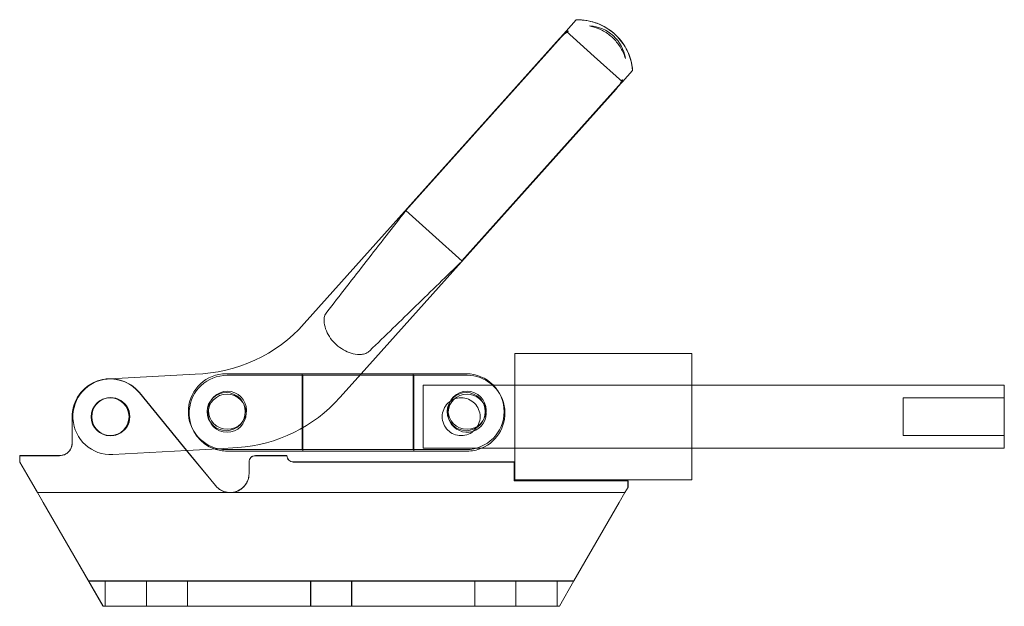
# Model space of a CAD drawing. Extents: x 34.5 to 49.7, y 9.5 to 20.4.
# Tile 1 of 3: x 34.5 to 44.2, y 9.5 to 15.3. Entities that reach past the tile are written whole.
import ezdxf

# ---------------------------------------------------------------- set-up
doc = ezdxf.new("R2010")
doc.units = 0
doc.header["$LTSCALE"] = 0.25
doc.header["$MEASUREMENT"] = 0
doc.layers.get('0').update_dxf_attribs({"linetype": 'CONTINUOUS'})
doc.layers.add('BORDER', color=7, linetype='CONTINUOUS')

# ---------------------------------------------------------------- blocks, each defined once
blk = doc.blocks.new('A$C0D86615D')
at = {"color": 0, "linetype": 'Continuous', "lineweight": 0}
for p, q in [((22.1911, 9.4852), (22.2914, 9.5972)), ((22.2914, 9.5972), (22.2914, 9.5972)), ((22.1909, 9.4854), (20.6029, 7.7122)), ((22.1919, 9.4845), (22.141, 9.4276)), ((22.4703, 9.2352), (22.1909, 9.4854)), ((22.127, 9.4129), (19.6006, 6.592)), ((22.141, 9.4276), (20.6039, 7.7113)), ((22.7496, 8.985), (22.4703, 9.2352)), ((22.7494, 8.9852), (22.8497, 9.0971)), ((22.8497, 9.0971), (22.8497, 9.0971)), ((22.7496, 8.985), (22.7014, 8.9312)), ((22.7108, 8.9437), (22.7486, 8.9859)), ((20.1634, 6.0962), (22.6857, 8.9125)), ((21.1605, 7.2127), (22.7108, 8.9437)), ((20.6035, 7.7117), (20.6029, 7.7122)), ((20.868, 7.4748), (20.6039, 7.7113)), ((20.868, 7.4748), (21.1619, 7.2115)), ((21.1627, 7.2108), (21.1551, 7.2034)), ((21.1621, 7.2113), (21.1627, 7.2108)), ((21.684, 6.2964), (21.684, 5.6714)), ((23.434, 6.2964), (21.684, 6.2964)), ((23.434, 5.6714), (23.434, 6.2964)), ((17.6749, 6.0466), (17.665, 6.0461)), ((18.5202, 6.0932), (17.6749, 6.0466)), ((19.0857, 6.0962), (18.828, 6.0962)), ((18.8362, 6.0808), (19.1727, 6.0808)), ((19.1574, 6.0962), (19.0857, 6.0962)), ((19.5384, 6.0962), (19.1574, 6.0962)), ((19.1727, 6.0808), (19.2444, 6.0808)), ((19.2444, 6.0808), (19.6254, 6.0808)), ((19.5789, 6.0962), (19.5384, 6.0962)), ((19.5789, 6.0962), (20.6768, 6.0962)), ((19.5789, 5.3462), (19.5789, 6.0962)), ((19.5871, 5.3308), (19.5871, 6.0808)), ((19.6254, 6.0808), (19.6971, 6.0808)), ((19.6971, 6.0808), (20.5749, 6.0808)), ((19.9525, 5.8607), (20.1634, 6.0962)), ((20.5749, 6.0808), (20.6466, 6.0808)), ((20.6466, 6.0808), (20.8048, 6.0808)), ((20.6768, 6.0962), (20.6768, 5.3462)), ((20.7172, 6.0962), (20.6768, 6.0962)), ((20.685, 6.0808), (20.685, 5.3308)), ((20.8755, 6.0962), (20.7172, 6.0962)), ((20.8048, 6.0808), (20.8765, 6.0808)), ((20.9472, 6.0962), (20.8755, 6.0962)), ((20.8765, 6.0808), (21.2112, 6.0808)), ((21.203, 6.0962), (20.9472, 6.0962)), ((20.7778, 5.3589), (20.7778, 5.9839)), ((21.4706, 5.9839), (20.7778, 5.9839)), ((21.684, 5.9839), (21.4706, 5.9839)), ((23.434, 5.9839), (21.684, 5.9839)), ((26.5278, 5.9839), (23.434, 5.9839)), ((26.5278, 5.9839), (26.5278, 5.3589)), ((18.4785, 5.2855), (17.9688, 5.908)), ((17.9695, 5.9092), (18.4792, 5.2866)), ((25.5278, 5.4839), (25.5278, 5.8589)), ((26.5278, 5.8589), (25.5278, 5.8589)), ((17.3037, 5.6705), (17.3037, 5.4105)), ((17.3043, 5.4116), (17.3043, 5.6716)), ((18.4539, 5.6942), (18.4539, 5.7481)), ((18.4621, 5.6789), (18.4621, 5.7328)), ((21.684, 5.6714), (21.684, 5.0464)), ((23.434, 5.0464), (23.434, 5.6714)), ((26.5278, 5.4839), (25.5278, 5.4839)), ((18.7488, 5.3546), (18.9427, 5.3653)), ((16.7843, 5.2855), (16.7843, 5.223)), ((16.7843, 5.2855), (16.785, 5.2855)), ((16.785, 5.2241), (16.785, 5.2866)), ((16.785, 5.2866), (17.1793, 5.2866)), ((16.785, 5.2855), (17.1787, 5.2855)), ((17.7063, 5.2972), (18.4376, 5.3375)), ((18.4376, 5.3375), (18.7488, 5.3546)), ((18.6286, 5.1022), (18.4785, 5.2855)), ((18.4792, 5.2866), (18.7218, 4.9904)), ((18.828, 5.3462), (19.0857, 5.3462)), ((19.1727, 5.3308), (18.8362, 5.3308)), ((19.0857, 5.3462), (19.1574, 5.3462)), ((19.4287, 5.2855), (19.1162, 5.2855)), ((19.1168, 5.2866), (19.4293, 5.2866)), ((19.1574, 5.3462), (19.5384, 5.3462)), ((19.2444, 5.3308), (19.1727, 5.3308)), ((19.6254, 5.3308), (19.2444, 5.3308)), ((19.5384, 5.3462), (19.5789, 5.3462)), ((20.6768, 5.3462), (19.5789, 5.3462)), ((19.6971, 5.3308), (19.6254, 5.3308)), ((20.5749, 5.3308), (19.6971, 5.3308)), ((20.6466, 5.3308), (20.5749, 5.3308)), ((20.8048, 5.3308), (20.6466, 5.3308)), ((20.6768, 5.3462), (20.7172, 5.3462)), ((20.7172, 5.3462), (20.8755, 5.3462)), ((21.2997, 5.3589), (20.7778, 5.3589)), ((20.8765, 5.3308), (20.8048, 5.3308)), ((20.8755, 5.3462), (20.9472, 5.3462)), ((21.2112, 5.3308), (20.8765, 5.3308)), ((20.9472, 5.3462), (21.203, 5.3462)), ((21.684, 5.3589), (21.2997, 5.3589)), ((23.434, 5.3589), (21.684, 5.3589)), ((26.5278, 5.3589), (23.434, 5.3589)), ((16.7843, 5.223), (16.8541, 5.1022)), ((16.9271, 4.9779), (16.785, 5.2241)), ((19.0537, 5.223), (19.0537, 5.108)), ((19.0543, 5.1091), (19.0543, 5.2241)), ((21.6787, 5.223), (19.4912, 5.223)), ((19.4918, 5.2241), (21.6793, 5.2241)), ((21.6787, 5.1022), (21.6787, 5.223)), ((21.6793, 5.2241), (21.6793, 5.0366)), ((16.8541, 5.1022), (16.959, 4.9205)), ((18.7211, 4.9892), (18.6286, 5.1022)), ((21.6787, 5.0355), (21.6787, 5.1022)), ((16.9596, 4.9216), (16.9271, 4.9779)), ((22.8037, 5.0355), (21.6787, 5.0355)), ((21.6793, 5.0366), (22.8043, 5.0366)), ((23.434, 5.0464), (21.684, 5.0464)), ((22.8043, 4.9741), (22.774, 4.9216)), ((22.8037, 4.973), (22.8037, 5.0355)), ((22.8043, 5.0366), (22.8043, 4.9779)), ((22.8043, 4.9779), (22.8043, 4.9741)), ((16.959, 4.9205), (16.9604, 4.9205)), ((16.9591, 4.9205), (17.3199, 4.2955)), ((16.9596, 4.9216), (16.9597, 4.9216)), ((17.0163, 4.8236), (16.9597, 4.9216)), ((16.9597, 4.9216), (22.7741, 4.9216)), ((16.9604, 4.9205), (18.8662, 4.9205)), ((18.8662, 4.9205), (22.7733, 4.9205)), ((22.7741, 4.9216), (22.7175, 4.8236)), ((22.7733, 4.9205), (22.774, 4.9216)), ((22.7734, 4.9205), (22.7733, 4.9205)), ((17.3206, 4.2966), (17.0163, 4.8236)), ((22.7175, 4.8236), (22.4133, 4.2966)), ((17.3199, 4.2955), (17.6086, 3.7955)), ((17.4649, 4.0466), (17.3206, 4.2966)), ((22.4133, 4.2966), (22.2689, 4.0466)), ((17.6297, 4.0455), (17.4643, 4.0455)), ((17.4649, 4.0466), (17.6093, 3.7966)), ((17.6304, 4.0466), (17.4649, 4.0466)), ((22.1026, 4.0455), (17.6297, 4.0455)), ((17.6297, 3.7955), (17.6297, 4.0455)), ((17.9372, 4.0466), (17.6304, 4.0466)), ((17.6304, 3.7966), (17.6304, 4.0466)), ((18.2419, 4.0466), (17.9372, 4.0466)), ((18.0381, 3.7955), (18.0381, 4.0455)), ((18.0388, 4.0466), (18.0388, 3.7966)), ((21.4919, 4.0466), (18.2419, 4.0466)), ((18.4444, 3.7955), (18.4444, 4.0455)), ((18.4451, 4.0466), (18.4451, 3.7966)), ((19.6631, 3.7955), (19.6631, 4.0455)), ((19.6638, 4.0466), (19.6638, 3.7966)), ((20.0694, 3.7955), (20.0694, 4.0455)), ((20.0701, 4.0466), (20.0701, 3.7966)), ((21.2881, 3.7955), (21.2881, 4.0455)), ((21.2888, 4.0466), (21.2888, 3.7966)), ((21.7967, 4.0466), (21.4919, 4.0466)), ((21.6944, 3.7955), (21.6944, 4.0455)), ((21.6951, 4.0466), (21.6951, 3.7966)), ((22.1033, 4.0466), (21.7967, 4.0466)), ((22.2683, 4.0455), (22.1026, 4.0455)), ((22.1026, 3.7955), (22.1026, 4.0455)), ((22.1033, 3.7966), (22.1033, 4.0466)), ((22.2689, 4.0466), (22.1033, 4.0466)), ((22.1246, 3.7966), (22.2689, 4.0466)), ((17.6297, 3.7955), (17.6086, 3.7955)), ((17.6304, 3.7966), (17.6093, 3.7966)), ((22.1026, 3.7955), (17.6297, 3.7955)), ((17.6304, 3.7966), (17.9372, 3.7966)), ((17.9372, 3.7966), (18.2419, 3.7966)), ((21.4919, 3.7966), (18.2419, 3.7966)), ((21.4919, 3.7966), (21.7967, 3.7966)), ((21.7967, 3.7966), (22.1033, 3.7966)), ((22.1239, 3.7955), (22.1026, 3.7955)), ((22.1246, 3.7966), (22.1033, 3.7966)), ((22.1239, 3.7955), (22.1246, 3.7966))]:
    blk.add_line(p, q, dxfattribs=at)
for centre, radius in [((17.6787, 5.6705), 0.1875), ((17.6793, 5.6716), 0.1875), ((18.828, 5.7212), 0.1885), ((18.8362, 5.7058), 0.1885), ((18.8399, 5.7352), 0.1885), ((21.203, 5.7212), 0.1885), ((21.2112, 5.7352), 0.1885)]:
    blk.add_circle(centre, radius, dxfattribs=at)
for centre, radius, start, end in [((22.3078, 9.0538), 0.5436, 4.57341, 91.73103), ((22.4064, 9.1627), 0.375, 8.07725, 87.26138), ((22.4064, 9.1627), 0.375, 135.05592, 138.15222), ((22.4064, 9.1627), 0.375, 318.15222, 324.28159), ((18.4833, 7.5927), 1.5, 271.41071, 318.15222), ((17.6793, 5.6716), 0.375, 39.30765, 180), ((17.6857, 5.6716), 0.375, 93.15222, 273.15222), ((17.6787, 5.6705), 0.375, 39.30765, 149.89718), ((18.828, 5.7212), 0.375, 90, 175.88325), ((18.8362, 5.7058), 0.375, 90, 175.88325), ((21.203, 5.7212), 0.375, 270, 90), ((21.2112, 5.7058), 0.375, 292.28563, 90), ((17.6787, 5.6705), 0.375, 149.89718, 180), ((17.6857, 5.6716), 0.1885, 100.0465, 180), ((17.6857, 5.6716), 0.1885, 259.9535, 100.0465), ((18.8351, 6.8614), 1.5, 274.10976, 318.15222), ((18.8428, 5.7388), 0.1839, 48.07747, 54.23783), ((21.2112, 5.7058), 0.1885, 90, 175.5337), ((21.2112, 5.7058), 0.1885, 205.50737, 90), ((17.6857, 5.6716), 0.1885, 180, 259.9535), ((18.828, 5.7212), 0.375, 184.11675, 270), ((18.8362, 5.7058), 0.375, 184.11675, 250.42879), ((21.2112, 5.7058), 0.1885, 175.5337, 205.50737), ((17.1793, 5.4116), 0.125, 270, 0), ((17.1787, 5.4105), 0.125, 330.30847, 0), ((17.1787, 5.4105), 0.125, 270, 330.30847), ((18.8362, 5.7058), 0.375, 250.42879, 270), ((21.2112, 5.7058), 0.375, 270, 292.28563)]:
    blk.add_arc(centre, radius, start, end, dxfattribs=at)
for points, knots in [([(22.8497, 9.0971), (22.844, 9.1677), (22.8247, 9.2365), (22.7607, 9.3627), (22.7166, 9.419), (22.6095, 9.5115), (22.5474, 9.5469), (22.4194, 9.5897), (22.3555, 9.5991), (22.2914, 9.5972)], [0, 0, 0, 0, 0.2123397, 0.2123397, 0.4246937, 0.4246937, 0.637049, 0.637049, 0.8294293, 0.8294293, 0.8294293, 0.8294293]), ([(22.2914, 9.5972), (22.3185, 9.598), (22.3457, 9.5966), (22.4224, 9.5878), (22.4831, 9.571), (22.5787, 9.528), (22.6314, 9.4937), (22.7095, 9.4238), (22.7494, 9.3751), (22.8027, 9.2848), (22.826, 9.2263), (22.8432, 9.1511), (22.8475, 9.1242), (22.8497, 9.0971)], [0.1762963, 0.1762963, 0.1762963, 0.1762963, 0.2507399, 0.2507399, 0.4080212, 0.4080212, 0.5653024, 0.5653024, 0.7225837, 0.7225837, 0.879865, 0.879865, 0.9543086, 0.9543086, 0.9543086, 0.9543086]), ([(22.2155, 9.4854), (22.2148, 9.4854), (22.2142, 9.4854), (22.211, 9.4855), (22.2084, 9.4855), (22.2039, 9.4854), (22.2019, 9.4854), (22.1981, 9.4853), (22.1962, 9.4852), (22.194, 9.485), (22.1934, 9.4849), (22.1927, 9.4847), (22.1925, 9.4846), (22.1923, 9.4844), (22.1922, 9.4843), (22.1922, 9.4843)], [2.05155015, 2.05155015, 2.05155015, 2.05155015, 2.05530049, 2.05530049, 2.06995266, 2.06995266, 2.08066169, 2.08066169, 2.09160007, 2.09160007, 2.09858901, 2.09858901, 2.10281367, 2.10281367, 2.104037, 2.104037, 2.104037, 2.104037]), ([(22.2155, 9.4854), (22.2153, 9.4853), (22.2149, 9.4851), (22.2137, 9.4844), (22.2128, 9.4838), (22.2107, 9.4826), (22.2094, 9.4818), (22.2068, 9.4802), (22.2056, 9.4794), (22.2032, 9.4779), (22.2021, 9.4771), (22.201, 9.4764)], [0, 0, 0, 0, 0.0044509, 0.0044509, 0.00915621, 0.00915621, 0.01428948, 0.01428948, 0.01868311, 0.01868311, 0.02274241, 0.02274241, 0.02274241, 0.02274241]), ([(22.7408, 8.993), (22.7415, 8.9945), (22.7423, 8.996), (22.7438, 8.999), (22.7445, 9.0005), (22.7457, 9.003), (22.7462, 9.004), (22.7467, 9.0053), (22.7469, 9.0056), (22.7472, 9.0062), (22.7473, 9.0064), (22.7473, 9.0065)], [0, 0, 0, 0, 0.00516425, 0.00516425, 0.01023279, 0.01023279, 0.01487938, 0.01487938, 0.01741715, 0.01741715, 0.01996774, 0.01996774, 0.01996774, 0.01996774]), ([(22.7484, 8.9862), (22.7484, 8.9862), (22.7484, 8.9862), (22.7485, 8.9863), (22.7486, 8.9864), (22.7488, 8.9869), (22.7488, 8.9872), (22.749, 8.9902), (22.7487, 8.9927), (22.7483, 8.997), (22.7481, 8.999), (22.7477, 9.0028), (22.7475, 9.0046), (22.7473, 9.0065)], [0.425152, 0.425152, 0.425152, 0.425152, 0.42521097, 0.42521097, 0.42748415, 0.42748415, 0.43082449, 0.43082449, 0.4477951, 0.4477951, 0.46046234, 0.46046234, 0.47254242, 0.47254242, 0.47254242, 0.47254242]), ([(19.8234, 6.7053), (19.8135, 6.6943), (19.8053, 6.6784), (19.7993, 6.6569), (19.7977, 6.6481), (19.7956, 6.6276), (19.796, 6.6119), (19.8004, 6.5735), (19.809, 6.544), (19.8296, 6.4957), (19.844, 6.4701), (19.8785, 6.4229), (19.8985, 6.4013), (19.9385, 6.3654), (19.9622, 6.3479), (20.0129, 6.3188), (20.0399, 6.3073), (20.0902, 6.2922), (20.1205, 6.2869), (20.1592, 6.2867), (20.1748, 6.288), (20.1949, 6.2923), (20.2035, 6.2949), (20.2242, 6.3032), (20.2391, 6.3131), (20.249, 6.3241)], [-0.6885611, -0.6885611, -0.6885611, -0.6885611, -0.6439246, -0.6439246, -0.6215607, -0.6215607, -0.5823283, -0.5823283, -0.5054499, -0.5054499, -0.4248652, -0.4248652, -0.3442805, -0.3442805, -0.2636959, -0.2636959, -0.1831112, -0.1831112, -0.1062328, -0.1062328, -0.0670004, -0.0670004, -0.0446364, -0.0446364, 0, 0, 0, 0]), ([(21.3061, 5.5634), (21.2998, 5.5544), (21.2928, 5.5461), (21.2691, 5.5224), (21.2484, 5.5081), (21.2025, 5.4889), (21.1772, 5.4839), (21.1285, 5.4839), (21.1031, 5.4889), (21.0573, 5.5081), (21.0366, 5.5224), (21.004, 5.555), (20.9897, 5.5757), (20.9703, 5.6217), (20.9653, 5.6471), (20.9653, 5.6956), (20.9703, 5.721), (20.9897, 5.767), (21.004, 5.7877), (21.0366, 5.8203), (21.0573, 5.8346), (21.1031, 5.8538), (21.1285, 5.8589), (21.1528, 5.8589)], [0.4037424, 0.4037424, 0.4037424, 0.4037424, 0.4367131, 0.4367131, 0.509813, 0.509813, 0.582913, 0.582913, 0.6560129, 0.6560129, 0.7291128, 0.7291128, 0.8017411, 0.8017411, 0.8743694, 0.8743694, 0.9469977, 0.9469977, 1.019626, 1.019626, 1.092726, 1.092726, 1.1658259, 1.1658259, 1.1658259, 1.1658259]), ([(21.1528, 5.8589), (21.1772, 5.8589), (21.2025, 5.8538), (21.2484, 5.8346), (21.2691, 5.8203), (21.3017, 5.7877), (21.316, 5.767), (21.3354, 5.721), (21.3403, 5.6956), (21.3403, 5.6471), (21.3354, 5.6217), (21.3227, 5.5917), (21.3193, 5.5848), (21.3156, 5.5783)], [0, 0, 0, 0, 0.0730999, 0.0730999, 0.1461999, 0.1461999, 0.2188282, 0.2188282, 0.2914565, 0.2914565, 0.3640848, 0.3640848, 0.3863014, 0.3863014, 0.3863014, 0.3863014]), ([(19.0543, 5.2241), (19.0543, 5.2319), (19.0559, 5.2403), (19.0623, 5.2557), (19.0671, 5.2628), (19.0782, 5.2739), (19.0852, 5.2787), (19.1006, 5.2851), (19.109, 5.2866), (19.1168, 5.2866)], [0.09498582, 0.09498582, 0.09498582, 0.09498582, 0.11860642, 0.11860642, 0.14222702, 0.14222702, 0.1657724, 0.1657724, 0.18931778, 0.18931778, 0.18931778, 0.18931778]), ([(19.1162, 5.2855), (19.1083, 5.2855), (19.0999, 5.2839), (19.0845, 5.2775), (19.0775, 5.2727), (19.0684, 5.2636), (19.0651, 5.2594), (19.0624, 5.2548)], [0.1926432, 0.1926432, 0.1926432, 0.1926432, 0.21619599, 0.21619599, 0.23974878, 0.23974878, 0.25500248, 0.25500248, 0.25500248, 0.25500248]), ([(19.4912, 5.223), (19.4833, 5.223), (19.4749, 5.2245), (19.4595, 5.2309), (19.4525, 5.2357), (19.4414, 5.2468), (19.4366, 5.2538), (19.4302, 5.2692), (19.4287, 5.2776), (19.4287, 5.2855)], [0, 0, 0, 0, 0.02365301, 0.02365301, 0.04730603, 0.04730603, 0.07095574, 0.07095574, 0.09460544, 0.09460544, 0.09460544, 0.09460544]), ([(19.4293, 5.2866), (19.4293, 5.2788), (19.4309, 5.2704), (19.4373, 5.255), (19.4421, 5.248), (19.4532, 5.2369), (19.4602, 5.2321), (19.4756, 5.2257), (19.484, 5.2241), (19.4918, 5.2241)], [-0.09427762, -0.09427762, -0.09427762, -0.09427762, -0.07070831, -0.07070831, -0.04713901, -0.04713901, -0.0235695, -0.0235695, 0, 0, 0, 0]), ([(19.0624, 5.2548), (19.0609, 5.2522), (19.0595, 5.2495), (19.0552, 5.239), (19.0537, 5.2307), (19.0537, 5.223)], [0.25500248, 0.25500248, 0.25500248, 0.25500248, 0.26361026, 0.26361026, 0.28747175, 0.28747175, 0.28747175, 0.28747175]), ([(19.0008, 4.9779), (19.016, 4.9935), (19.0291, 5.0124), (19.0488, 5.0571), (19.0543, 5.0834), (19.0543, 5.1091)], [0.1547993, 0.1547993, 0.1547993, 0.1547993, 0.228469, 0.228469, 0.3109184, 0.3109184, 0.3109184, 0.3109184]), ([(19.0536, 5.1022), (19.0534, 5.0974), (19.0531, 5.0924), (19.0513, 5.0762), (19.0488, 5.0632), (19.0405, 5.038), (19.0352, 5.0259), (19.0289, 5.0148)], [0.657125, 0.657125, 0.657125, 0.657125, 0.6779479, 0.6779479, 0.7231891, 0.7231891, 0.763193, 0.763193, 0.763193, 0.763193]), ([(18.8662, 4.9205), (18.837, 4.9205), (18.8065, 4.9277), (18.7568, 4.9535), (18.7366, 4.9702), (18.7211, 4.9892)], [1.4463302, 1.4463302, 1.4463302, 1.4463302, 1.533733, 1.533733, 1.6084245, 1.6084245, 1.6084245, 1.6084245]), ([(18.7329, 4.9779), (18.7389, 4.9717), (18.7456, 4.9658), (18.7671, 4.9492), (18.7855, 4.9389), (18.8253, 4.9251), (18.8468, 4.9216), (18.8668, 4.9216)], [0.9756314, 0.9756314, 0.9756314, 0.9756314, 1.0032615, 1.0032615, 1.0633802, 1.0633802, 1.1234988, 1.1234988, 1.1234988, 1.1234988]), ([(19.0289, 5.0148), (19.028, 5.0133), (19.0272, 5.0119), (19.0173, 4.9956), (19.0034, 4.9789), (18.9736, 4.9528), (18.9537, 4.9406), (18.9108, 4.9244), (18.8877, 4.9205), (18.8662, 4.9205)], [0.763193, 0.763193, 0.763193, 0.763193, 0.7684303, 0.7684303, 0.8237402, 0.8237402, 0.8883177, 0.8883177, 0.9528953, 0.9528953, 0.9528953, 0.9528953]), ([(18.8668, 4.9216), (18.8925, 4.9216), (18.9195, 4.9273), (18.9661, 4.9481), (18.9859, 4.9627), (19.0008, 4.9779)], [0, 0, 0, 0, 0.077024, 0.077024, 0.1498968, 0.1498968, 0.1498968, 0.1498968])]:
    blk.add_open_spline(points, degree=3, knots=knots, dxfattribs=at)
for points in [[(22.201, 9.4764), (22.1794, 9.4623), (22.1591, 9.4458), (22.141, 9.4276)], [(22.7108, 8.9437), (22.722, 8.9593), (22.7321, 8.9758), (22.7408, 8.993)], [(21.3156, 5.5783), (21.3126, 5.5732), (21.3095, 5.5682), (21.3061, 5.5634)], [(19.0537, 5.108), (19.0537, 5.106), (19.0536, 5.1041), (19.0536, 5.1022)], [(18.7218, 4.9904), (18.7253, 4.986), (18.729, 4.9819), (18.7329, 4.9779)]]:
    blk.add_open_spline(points, degree=3, dxfattribs=at)
at = {"color": 0, "linetype": 'Continuous', "lineweight": 0, "extrusion": (2.4e-15, 2.7e-15, -1)}
blk.add_open_spline([(22.7777, 9.2154), (22.7751, 9.2246), (22.7722, 9.2335), (22.7572, 9.2757), (22.7397, 9.3107), (22.696, 9.375), (22.6699, 9.4043), (22.6164, 9.4522), (22.5845, 9.4749), (22.5157, 9.5113), (22.479, 9.5249), (22.4377, 9.5346), (22.4311, 9.536), (22.4243, 9.5372)], degree=3, knots=[-0.7095542, -0.7095542, -0.7095542, -0.7095542, -0.6827972, -0.6827972, -0.575243, -0.575243, -0.4676888, -0.4676888, -0.3601346, -0.3601346, -0.2525804, -0.2525804, -0.2329765, -0.2329765, -0.2329765, -0.2329765], dxfattribs=at)
at = {"color": 0, "linetype": 'Continuous', "lineweight": 0, "extrusion": (-4.10129e-09, 3.19122e-09, 1)}
blk.add_open_spline([(20.6052, 7.7101), (20.4773, 7.5459), (20.3427, 7.373), (20.0887, 7.0465), (19.9505, 6.8689), (19.8234, 6.7053)], degree=3, knots=[0, 0, 0, 0, 0.624295, 0.624295, 1.234065, 1.234065, 1.234065, 1.234065], dxfattribs=at)
at = {"color": 0, "linetype": 'Continuous', "lineweight": 0, "extrusion": (-3.73545e-09, 3.84246e-09, 1)}
blk.add_open_spline([(20.249, 6.3241), (20.3976, 6.4684), (20.559, 6.6253), (20.8556, 6.9136), (21.0127, 7.0664), (21.1619, 7.2115)], degree=3, knots=[0, 0, 0, 0, 0.621249, 0.621249, 1.257314, 1.257314, 1.257314, 1.257314], dxfattribs=at)

msp = doc.modelspace()

# ---------------------------------------------------------------- block references
at = {"layer": 'BORDER'}
msp.add_blockref('A$C0D86615D', (17.6857, 5.6716, -0.9584), dxfattribs=at)

doc.saveas('drawing.dxf')
